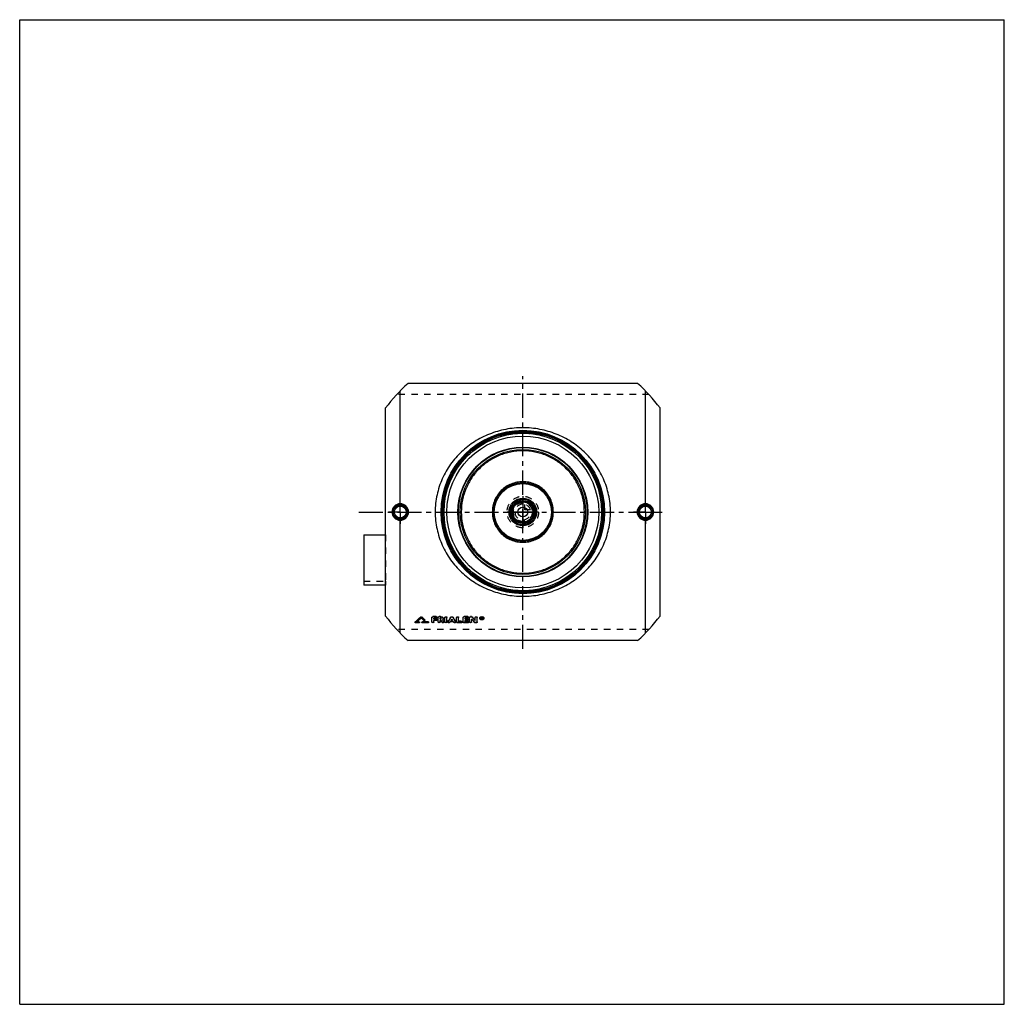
# Model space of a CAD drawing. Header units: millimetres. Extents: x 0 to 1000, y 0 to 1000.
import ezdxf

# ---------------------------------------------------------------- set-up
doc = ezdxf.new("R2010")
doc.units = ezdxf.units.MM
doc.header["$LTSCALE"] = 65.185185
doc.linetypes.add('CENTER', pattern=[0.6, 0.375, -0.075, 0.075, -0.075])
doc.linetypes.add('HIDDEN', pattern=[0.2, 0.1, -0.1])
doc.layers.get('0').update_dxf_attribs({"linetype": 'CONTINUOUS'})
for name, color, linetype in [('ACHSEN_S', 7, 'CONTINUOUS'), ('FASEN', 7, 'CONTINUOUS'), ('KOERPER', 7, 'CONTINUOUS'), ('KONST.EL_MIT_GEO', 7, 'CONTINUOUS'), ('KONSTR_EL', 7, 'CONTINUOUS'), ('KURVEN', 7, 'CONTINUOUS')]:
    doc.layers.add(name, color=color, linetype=linetype)

msp = doc.modelspace()

# ---------------------------------------------------------------- linework, layer by layer
at = {"color": 7, "linetype": 'Continuous'}
for p, q in [((0, 0), (0, 1000)), ((0, 1000), (1000, 1000)), ((1000, 0), (1000, 1000)), ((0, 0), (1000, 0))]:
    msp.add_line(p, q, dxfattribs=at)
at = {"layer": 'ACHSEN_S', "color": 2, "linetype": 'CENTER'}
for p, q in [((511, 361.1), (511, 637.9)), ((344.5, 500), (655.5, 500))]:
    msp.add_line(p, q, dxfattribs=at)
at = {"layer": 'FASEN', "color": 7, "linetype": 'Continuous'}
for radius in [80, 77.1]:
    msp.add_circle((511, 500), radius, dxfattribs=at)
at = {"layer": 'KOERPER', "color": 2, "linetype": 'CENTER'}
for p, q in [((386.5, 500), (386.5, 512)), ((635.5, 500), (635.5, 512)), ((386.5, 500), (374.5, 500)), ((386.5, 500), (386.5, 488)), ((386.5, 500), (398.5, 500)), ((635.5, 500), (623.5, 500)), ((635.5, 500), (647.5, 500)), ((635.5, 500), (635.5, 488))]:
    msp.add_line(p, q, dxfattribs=at)
at = {"layer": 'KOERPER', "color": 8, "linetype": 'HIDDEN'}
for p, q in [((349.5, 429.8), (371.5, 429.8)), ((371.5, 429.8), (371.5, 425.8))]:
    msp.add_line(p, q, dxfattribs=at)
at = {"layer": 'KOERPER', "color": 7, "linetype": 'Continuous'}
msp.add_line((371.5, 425.8), (349.5, 425.8), dxfattribs=at)
msp.add_circle((511, 500), 11.7, dxfattribs=at)
at = {"layer": 'KONST.EL_MIT_GEO', "color": 7, "linetype": 'Continuous'}
for p, q in [((386.5, 508.4), (386.5, 623)), ((635.5, 508.4), (635.5, 623)), ((386.5, 377), (386.5, 491.6)), ((635.5, 377), (635.5, 491.6)), ((349.5, 476.9), (349.5, 425.8)), ((349.5, 476.9), (371.5, 476.9)), ((407.3, 393.5), (407.3, 393.3)), ((408.2, 393.5), (408.2, 393.3)), ((411.4, 390.6), (411.4, 390.3)), ((411.5, 390.1), (411.5, 390.3)), ((418.7, 388.1), (418.7, 393)), ((423, 393.7), (419.7, 393.7)), ((419.7, 393.7), (419.7, 393.5)), ((423, 393.5), (419.7, 393.5)), ((423, 392.1), (420.7, 392.1)), ((420.7, 391.1), (420.7, 392.1)), ((422.7, 391.3), (420.7, 391.3)), ((422.7, 391.1), (420.7, 391.1)), ((422.7, 391.3), (422.7, 391.1)), ((423, 393.7), (423, 393.5)), ((423.7, 390.4), (423.7, 390.6)), ((424, 392.8), (424, 393)), ((425, 388.1), (425, 393)), ((427.5, 393.7), (426, 393.7)), ((426, 393.7), (426, 393.5)), ((427.5, 393.5), (426, 393.5)), ((427.5, 392.1), (427, 392.1)), ((427, 391.1), (427, 392.1)), ((427.5, 391.3), (427, 391.3)), ((427.5, 391.1), (427, 391.1)), ((427.5, 393.7), (427.5, 393.5)), ((427.5, 391.3), (427.5, 391.1)), ((429.6, 390.3), (429.6, 390.4)), ((431.9, 388.1), (431.9, 393)), ((433.9, 388.1), (433.9, 393)), ((437.9, 393.3), (437.9, 393.1)), ((438, 389.7), (438.2, 390)), ((439.7, 389.7), (439.5, 390)), ((439.8, 393.3), (439.8, 393.1)), ((443.8, 388.1), (443.8, 393)), ((445.8, 388.8), (445.8, 393)), ((450.4, 388.1), (450.4, 393)), ((455.1, 393.7), (451.4, 393.7)), ((451.4, 393.7), (451.4, 393.5)), ((455.1, 393.5), (451.4, 393.5)), ((455.1, 392.1), (452.4, 392.1)), ((452.4, 391.1), (452.4, 392.1)), ((454.7, 391.3), (452.4, 391.3)), ((454.7, 391.1), (452.4, 391.1)), ((454.7, 391.3), (454.7, 391.1)), ((455.1, 393.7), (455.1, 393.5)), ((455.7, 390.4), (455.7, 390.6)), ((456.1, 392.8), (456.1, 393)), ((457, 388.1), (457, 393)), ((458.7, 393.7), (458, 393.7)), ((458, 393.7), (458, 393.5)), ((458.7, 393.5), (458, 393.5)), ((458.7, 393.7), (458.7, 393.5)), ((459, 388.1), (459, 391.1)), ((459.5, 393.4), (459.5, 393.1)), ((462.6, 389.7), (462.6, 393)), ((464.6, 388.1), (464.6, 393)), ((469.3, 393), (468.9, 393)), ((468.9, 391.2), (468.9, 393)), ((469.3, 392.8), (468.9, 392.8)), ((469.2, 391.2), (468.9, 391.2)), ((469.3, 392.5), (469.2, 392.5)), ((469.2, 392.1), (469.2, 392.5)), ((469.3, 392.3), (469.2, 392.3)), ((469.3, 392.1), (469.2, 392.1)), ((469.3, 391.8), (469.2, 391.8)), ((469.2, 391.2), (469.2, 391.8)), ((469.3, 393), (469.3, 392.8)), ((469.3, 392.3), (469.3, 392.1)), ((469.5, 392.2), (469.5, 392.4)), ((469.8, 391.2), (469.5, 391.2)), ((469.8, 392.6), (469.8, 392.4)), ((469.8, 392.2), (469.8, 392.4)), ((469.8, 391.4), (469.8, 391.2)), ((401.5, 388), (401.5, 387.8)), ((401.6, 388.3), (401.6, 388)), ((405.5, 387.4), (402.1, 387.4)), ((403.2, 388.2), (403.3, 388.3)), ((405.5, 388.2), (403.2, 388.2)), ((405.5, 388.4), (403.5, 388.4)), ((405.5, 388.4), (405.5, 388.2)), ((406.1, 387.8), (406.1, 388)), ((408.4, 388), (408.4, 387.8)), ((414.8, 388.4), (409, 388.4)), ((409, 388.4), (409, 388.2)), ((414.8, 388.2), (409, 388.2)), ((414.8, 387.4), (409, 387.4)), ((414.8, 388.4), (414.8, 388.2)), ((415.4, 387.8), (415.4, 388)), ((422.7, 389.7), (420.7, 389.7)), ((420.7, 388.1), (420.7, 389.7)), ((427.7, 389.7), (427, 389.7)), ((427, 388.1), (427, 389.7)), ((430.8, 388.6), (430.8, 388.4)), ((430.9, 388.1), (430.9, 388.3)), ((434.9, 388.6), (434.9, 388.4)), ((434.9, 388.3), (434.9, 388.1)), ((440.6, 388.4), (437.1, 388.4)), ((439.7, 389.7), (438, 389.7)), ((439.6, 390), (438.2, 390)), ((442.8, 388.6), (442.8, 388.4)), ((442.8, 388.1), (442.8, 388.3)), ((448.5, 387.4), (444.8, 387.4)), ((448.5, 389), (445.8, 389)), ((448.5, 388.8), (445.8, 388.8)), ((448.5, 389), (448.5, 388.8)), ((449.4, 388.1), (449.4, 388.3)), ((455.1, 387.4), (451.4, 387.4)), ((454.7, 389.7), (452.4, 389.7)), ((452.4, 388.8), (452.4, 389.7)), ((455.1, 389), (452.4, 389)), ((455.1, 388.8), (452.4, 388.8)), ((455.1, 389), (455.1, 388.8)), ((456.1, 388.1), (456.1, 388.3)), ((463.6, 387.4), (463, 387.4))]:
    msp.add_line(p, q, dxfattribs=at)
at = {"layer": 'KONST.EL_MIT_GEO', "color": 8, "linetype": 'HIDDEN'}
for p, q in [((371.5, 476.9), (371.5, 429.8)), ((407.8, 392.6), (407.8, 392.4)), ((410.5, 390.1), (410.5, 389.9)), ((423, 392.3), (420.7, 392.3)), ((420.7, 392.3), (420.7, 392.1)), ((423, 392.3), (423, 392.1)), ((427.5, 392.3), (427, 392.3)), ((427, 392.3), (427, 392.1)), ((427.5, 392.3), (427.5, 392.1)), ((428.2, 391.6), (428.2, 391.8)), ((429.5, 390.5), (429.5, 390.3)), ((429.6, 390.4), (429.5, 390.5)), ((430.2, 391.6), (430.2, 391.8)), ((438.9, 391.3), (438.9, 391.1)), ((455.1, 392.3), (452.4, 392.3)), ((452.4, 392.3), (452.4, 392.1)), ((455.1, 392.3), (455.1, 392.1)), ((459, 391.3), (459, 391.1)), ((467.2, 392.2), (467.2, 392)), ((467.7, 392.2), (467.7, 392)), ((469.2, 391.4), (468.9, 391.4)), ((469.3, 392.8), (469.2, 392.8)), ((469.2, 392.8), (469.2, 392.5)), ((469.3, 392), (469.2, 392)), ((469.2, 392), (469.2, 391.8)), ((469.3, 392.8), (469.3, 392.5)), ((469.3, 392), (469.3, 391.8)), ((469.5, 392.6), (469.5, 392.4)), ((469.8, 391.4), (469.5, 391.4)), ((469.5, 391.4), (469.5, 391.2)), ((469.6, 392.1), (469.6, 391.9)), ((469.6, 392), (469.6, 392.1)), ((469.7, 391.9), (469.6, 392)), ((469.8, 392.4), (469.8, 392.4)), ((471, 392.2), (471, 392)), ((471.5, 392.2), (471.5, 392)), ((405.5, 387.7), (402.1, 387.7)), ((402.1, 387.7), (402.1, 387.4)), ((403.5, 388.4), (403.2, 388.4)), ((403.2, 388.4), (403.2, 388.2)), ((405.5, 387.7), (405.5, 387.4)), ((414.8, 387.7), (409, 387.7)), ((409, 387.7), (409, 387.4)), ((414.8, 387.7), (414.8, 387.4)), ((422.7, 390), (420.7, 390)), ((420.7, 390), (420.7, 389.7)), ((422.7, 390), (422.7, 389.7)), ((427.7, 390), (427, 390)), ((427, 390), (427, 389.7)), ((427.7, 390), (427.7, 389.7)), ((429, 388), (429, 387.8)), ((436.8, 388), (436.8, 387.8)), ((440.6, 388.6), (437.1, 388.6)), ((437.1, 388.6), (437.1, 388.4)), ((438.2, 390), (438, 390)), ((438, 390), (438, 389.7)), ((439.7, 390), (439.6, 390)), ((439.7, 390), (439.7, 389.7)), ((440.6, 388.6), (440.6, 388.4)), ((440.9, 388), (440.9, 387.8)), ((448.5, 387.7), (444.8, 387.7)), ((444.8, 387.7), (444.8, 387.4)), ((448.5, 387.7), (448.5, 387.4)), ((455.1, 387.7), (451.4, 387.7)), ((451.4, 387.7), (451.4, 387.4)), ((454.7, 390), (452.4, 390)), ((452.4, 390), (452.4, 389.7)), ((454.7, 390), (454.7, 389.7)), ((455.1, 387.7), (455.1, 387.4)), ((462.1, 388), (462.1, 387.7)), ((463.6, 387.7), (463, 387.7)), ((463, 387.7), (463, 387.4)), ((463.6, 387.7), (463.6, 387.4))]:
    msp.add_line(p, q, dxfattribs=at)
at = {"layer": 'KONST.EL_MIT_GEO', "color": 7, "linetype": 'Continuous'}
for centre, radius in [((511, 500), 83), ((511, 500), 82), ((511, 500), 81.2), ((511, 500), 65.9), ((511, 500), 65.4), ((511, 500), 63.5), ((511, 500), 30), ((511, 500), 29), ((511, 500), 14), ((511, 500), 13), ((511, 500), 11.3), ((511, 500), 10.3), ((386.5, 500), 7.05), ((386.5, 500), 6.05), ((511, 500), 5), ((635.5, 500), 7.05), ((635.5, 500), 6.05)]:
    msp.add_circle(centre, radius, dxfattribs=at)
at = {"layer": 'KONST.EL_MIT_GEO', "color": 8, "linetype": 'HIDDEN'}
msp.add_circle((511, 500), 80, dxfattribs=at)
at = {"layer": 'KONST.EL_MIT_GEO', "color": 7, "linetype": 'Continuous'}
for centre, radius, start, end in [((386.5, 500), 7.43, 90.0492, 180.0513), ((386.5, 500), 7.43, 359.9488, 90.2465), ((635.5, 500), 7.43, 89.7535, 180.0512), ((635.5, 500), 7.43, 359.9487, 89.9508), ((386.5, 500), 7.43, 179.9487, 269.9508), ((386.5, 500), 7.43, 269.7535, 0.0512), ((635.5, 500), 7.43, 179.949, 270.2463), ((635.5, 500), 7.43, 270.0492, 0.0513), ((216.7, 593.6), 276.3, 312.0098, 313.6082), ((216.4, 593.3), 276.5, 312.0668, 313.6654), ((218.3, 592.7), 275.7, 312.1466, 313.3982), ((599.6, 595.3), 279.3, 226.6074, 227.3664), ((602.4, 597.4), 281.5, 226.4018, 227.2793), ((602.7, 597.1), 281.7, 226.3446, 227.2222), ((428.2, 392.1), 2.22, 305.2901, 312.1469), ((626.2, 524.2), 238, 214.2323, 214.7963), ((625.3, 524), 237, 214.3479, 214.8502), ((230.7, 522.8), 244.3, 326.6941, 327.998), ((230.2, 522.6), 244.9, 326.7466, 328.0495), ((231.1, 523.4), 246.3, 327.2197, 327.5024), ((646.6, 523.4), 246.3, 212.4976, 212.7803), ((647, 522.8), 244.3, 212.002, 213.3059), ((647.6, 522.6), 244.9, 211.9505, 213.2534), ((644.3, 558.6), 249.8, 222.114, 223.1607), ((652.5, 564.5), 257.9, 221.5732, 222.5975), ((652.9, 564.3), 258.3, 221.5163, 222.5405), ((469.3, 390.9), 2.24, 97.0888, 103.0563), ((469.3, 393.4), 2.33, 260.3143, 263.1167), ((469.4, 393.4), 2.38, 263.1131, 265.8601), ((469.4, 393.4), 2.38, 265.8562, 276.8867), ((469.3, 392.6), 0.357, 269.9843, 274.1111), ((469.3, 392.4), 0.362, 270.1285, 274.3328), ((800.6, 497.3), 347.7, 197.6607, 197.7766), ((801.2, 497.4), 348, 197.648, 197.7765), ((469.4, 393.3), 2.28, 276.8642, 282.5525), ((469.6, 392.4), 0.283, 0.0176, 7.3165), ((469.6, 392.2), 0.288, 346.9363, 359.8998), ((621.6, 522.5), 235.1, 214.3928, 214.9646), ((242.1, 516.3), 233.2, 326.5842, 326.7537), ((635.6, 516.3), 233.2, 213.2463, 213.4158)]:
    msp.add_arc(centre, radius, start, end, dxfattribs=at)
at = {"layer": 'KONST.EL_MIT_GEO', "color": 8, "linetype": 'HIDDEN'}
for centre, radius, start, end in [((218.8, 592.8), 275.3, 312.0579, 313.3415), ((599.3, 595.6), 279.1, 226.6645, 227.4235), ((427.9, 391.8), 0.349, 341.6843, 352.8237), ((427.9, 391.8), 0.341, 352.8929, 359.9997), ((232.4, 523.1), 245, 327.0863, 327.4508), ((645.3, 523.1), 245, 212.5492, 212.9137), ((643.9, 558.8), 249.5, 222.1709, 223.2178), ((468.5, 392.2), 0.808, 179.9761, 187.5921), ((799.4, 497.3), 346.5, 197.6938, 197.8099), ((469.4, 392.4), 0.122, 342.8701, 0.0415), ((470.2, 392.2), 0.808, 352.399, 0.0243), ((621.1, 522.6), 234.6, 214.4462, 215.0184), ((242.6, 516.4), 232.7, 326.5315, 326.7012), ((635.1, 516.4), 232.7, 213.2988, 213.4685)]:
    msp.add_arc(centre, radius, start, end, dxfattribs=at)
at = {"layer": 'KONST.EL_MIT_GEO', "color": 7, "linetype": 'Continuous'}
for points, knots in [([(600, 500), (600, 502.9), (599.7, 508.8), (598.3, 517.4), (596, 525.8), (591.9, 536.4), (584.8, 548.8), (575.5, 559.4), (567, 566.7), (560.1, 571.5), (552.7, 575.7), (542.3, 580.4), (528.4, 584.5), (511, 586.1), (493.6, 584.5), (479.7, 580.4), (469.3, 575.7), (461.9, 571.5), (455, 566.7), (446.5, 559.4), (437.2, 548.8), (430.1, 536.4), (426, 525.8), (423.7, 517.4), (422.3, 508.8), (422, 502.9), (422, 500)], [0, 0, 0, 0, 0.03197, 0.06384, 0.09551, 0.12694, 0.18896, 0.25025, 0.28084, 0.31151, 0.34233, 0.37338, 0.43626, 0.5, 0.56374, 0.62662, 0.65767, 0.68849, 0.71916, 0.74975, 0.81104, 0.87306, 0.90449, 0.93616, 0.96803, 1, 1, 1, 1]), ([(573.5, 500), (573.5, 504.1), (572.9, 510.3), (570.8, 518.3), (568, 525.9), (563.2, 534.9), (556.7, 542.7), (550.7, 548.1), (544.2, 552.9), (535.1, 557.7), (523.3, 561.3), (511, 562.5), (498.7, 561.3), (486.9, 557.7), (477.8, 552.9), (471.3, 548.1), (465.3, 542.7), (458.8, 534.9), (454, 525.9), (451.2, 518.3), (449.1, 510.3), (448.5, 504.1), (448.5, 500)], [0, 0, 0, 0, 0.06318, 0.09468, 0.12605, 0.18828, 0.25011, 0.28101, 0.31196, 0.37411, 0.43683, 0.5, 0.56317, 0.62589, 0.68804, 0.71899, 0.74989, 0.81172, 0.87395, 0.90532, 0.93682, 1, 1, 1, 1]), ([(542, 500), (542, 502), (541.6, 506.1), (539.8, 511.9), (536.9, 517.3), (533, 521.9), (528.3, 525.8), (522.9, 528.6), (517.1, 530.4), (511, 531), (504.9, 530.4), (499.1, 528.6), (493.7, 525.8), (489, 521.9), (485.1, 517.3), (482.2, 511.9), (480.4, 506.1), (480, 502), (480, 500)], [0, 0, 0, 0, 0.06266, 0.12522, 0.18766, 0.25, 0.31234, 0.37477, 0.43734, 0.5, 0.56266, 0.62523, 0.68766, 0.75, 0.81234, 0.87478, 0.93734, 1, 1, 1, 1]), ([(386.5, 508.4), (385.4, 508.4), (383.2, 507.9), (380.4, 506.1), (378.6, 503.3), (378.1, 501.1), (378.1, 500)], [0, 0, 0, 0, 0.24959, 0.49958, 0.74977, 1, 1, 1, 1]), ([(378.1, 500), (378.1, 498.9), (378.6, 496.7), (380.4, 493.9), (383.2, 492.1), (385.4, 491.6), (386.5, 491.6)], [0, 0, 0, 0, 0.25023, 0.50042, 0.75041, 1, 1, 1, 1]), ([(386.5, 508.4), (386.5, 508.3), (386.5, 508.1), (386.5, 507.9), (386.5, 507.7), (386.5, 507.6), (386.5, 507.5), (386.5, 507.5), (386.5, 507.4), (386.5, 507.4)], [0, 0, 0, 0, 0.37405, 0.54242, 0.69079, 0.81422, 0.90865, 0.9711, 1, 1, 1, 1]), ([(394.9, 500), (394.9, 501.1), (394.5, 503.3), (392.6, 506.1), (389.8, 507.9), (387.6, 508.4), (386.5, 508.4)], [0, 0, 0, 0, 0.25001, 0.49997, 0.74995, 1, 1, 1, 1]), ([(386.5, 491.6), (387.6, 491.6), (389.8, 492.1), (392.6, 493.9), (394.5, 496.7), (394.9, 498.9), (394.9, 500)], [0, 0, 0, 0, 0.25005, 0.50003, 0.74999, 1, 1, 1, 1]), ([(422, 500), (422, 497.1), (422.3, 491.2), (423.7, 482.6), (426, 474.2), (430.1, 463.6), (437.2, 451.2), (446.5, 440.6), (455, 433.3), (461.9, 428.5), (469.3, 424.3), (479.7, 419.6), (493.6, 415.5), (511, 413.9), (528.4, 415.5), (542.3, 419.6), (552.7, 424.3), (560.1, 428.5), (567, 433.3), (575.5, 440.6), (584.8, 451.2), (591.9, 463.6), (596, 474.2), (598.3, 482.6), (599.7, 491.2), (600, 497.1), (600, 500)], [0, 0, 0, 0, 0.03197, 0.06384, 0.09551, 0.12694, 0.18896, 0.25025, 0.28084, 0.31151, 0.34233, 0.37338, 0.43626, 0.5, 0.56374, 0.62662, 0.65767, 0.68849, 0.71916, 0.74975, 0.81104, 0.87306, 0.90449, 0.93616, 0.96803, 1, 1, 1, 1]), ([(448.5, 500), (448.5, 495.9), (449.1, 489.7), (451.2, 481.7), (454, 474.1), (458.8, 465.1), (465.3, 457.3), (471.3, 451.9), (477.8, 447.1), (486.9, 442.3), (498.7, 438.7), (511, 437.5), (523.3, 438.7), (535.1, 442.3), (544.2, 447.1), (550.7, 451.9), (556.7, 457.3), (563.2, 465.1), (568, 474.1), (570.8, 481.7), (572.9, 489.7), (573.5, 495.9), (573.5, 500)], [0, 0, 0, 0, 0.06318, 0.09468, 0.12605, 0.18828, 0.25011, 0.28101, 0.31196, 0.37411, 0.43683, 0.5, 0.56317, 0.62589, 0.68804, 0.71899, 0.74989, 0.81172, 0.87395, 0.90532, 0.93682, 1, 1, 1, 1]), ([(480, 500), (480, 498), (480.4, 493.9), (482.2, 488.1), (485.1, 482.7), (489, 478.1), (493.7, 474.2), (499.1, 471.4), (504.9, 469.6), (511, 469), (517.1, 469.6), (522.9, 471.4), (528.3, 474.2), (533, 478.1), (536.9, 482.7), (539.8, 488.1), (541.6, 493.9), (542, 498), (542, 500)], [0, 0, 0, 0, 0.06266, 0.12522, 0.18766, 0.25, 0.31234, 0.37477, 0.43734, 0.5, 0.56266, 0.62523, 0.68766, 0.75, 0.81234, 0.87478, 0.93734, 1, 1, 1, 1]), ([(635.5, 508.4), (634.4, 508.4), (632.2, 507.9), (629.4, 506.1), (627.5, 503.3), (627.1, 501.1), (627.1, 500)], [0, 0, 0, 0, 0.25005, 0.50003, 0.74999, 1, 1, 1, 1]), ([(627.1, 500), (627.1, 498.9), (627.5, 496.7), (629.4, 493.9), (632.2, 492.1), (634.4, 491.6), (635.5, 491.6)], [0, 0, 0, 0, 0.25001, 0.49997, 0.74995, 1, 1, 1, 1]), ([(635.5, 508.4), (635.5, 508.3), (635.5, 508.1), (635.5, 507.9), (635.5, 507.7), (635.5, 507.6), (635.5, 507.5), (635.5, 507.5), (635.5, 507.4), (635.5, 507.4)], [0, 0, 0, 0, 0.37405, 0.54241, 0.69079, 0.81421, 0.90864, 0.9711, 1, 1, 1, 1]), ([(643.9, 500), (643.9, 501.1), (643.4, 503.3), (641.6, 506.1), (638.8, 507.9), (636.6, 508.4), (635.5, 508.4)], [0, 0, 0, 0, 0.25023, 0.50042, 0.75041, 1, 1, 1, 1]), ([(635.5, 491.6), (636.6, 491.6), (638.8, 492.1), (641.6, 493.9), (643.4, 496.7), (643.9, 498.9), (643.9, 500)], [0, 0, 0, 0, 0.24959, 0.49958, 0.74977, 1, 1, 1, 1]), ([(386.5, 491.6), (386.5, 491.7), (386.5, 491.9), (386.5, 492.1), (386.5, 492.3), (386.5, 492.4), (386.5, 492.5), (386.5, 492.5), (386.5, 492.6), (386.5, 492.6)], [0, 0, 0, 0, 0.37405, 0.54242, 0.6908, 0.81422, 0.90865, 0.9711, 1, 1, 1, 1]), ([(635.5, 491.6), (635.5, 491.7), (635.5, 491.9), (635.5, 492.1), (635.5, 492.3), (635.5, 492.4), (635.5, 492.5), (635.5, 492.5), (635.5, 492.6), (635.5, 492.6)], [0, 0, 0, 0, 0.37405, 0.54242, 0.6908, 0.81422, 0.90865, 0.97111, 1, 1, 1, 1]), ([(407.3, 393.5), (407.4, 393.6), (407.8, 393.7), (408.1, 393.6), (408.2, 393.5)], [0, 0, 0, 0, 0.49956, 1, 1, 1, 1]), ([(407.3, 393.3), (407.4, 393.4), (407.8, 393.5), (408.1, 393.4), (408.2, 393.3)], [0, 0, 0, 0, 0.50001, 1, 1, 1, 1]), ([(411.5, 390.1), (411.5, 390.1), (411.5, 390), (411.4, 389.9), (411.3, 389.8), (411.1, 389.7), (410.8, 389.7), (410.5, 389.8), (410.5, 389.9)], [0, 0, 0, 0, 0.09867, 0.20672, 0.32861, 0.46304, 0.745, 1, 1, 1, 1]), ([(411.4, 390.6), (411.4, 390.5), (411.5, 390.5), (411.5, 390.4), (411.5, 390.3)], [0, 0, 0, 0, 0.27984, 1, 1, 1, 1]), ([(411.4, 390.3), (411.4, 390.3), (411.5, 390.3), (411.5, 390.2), (411.5, 390.1)], [0, 0, 0, 0, 0.27238, 1, 1, 1, 1]), ([(418.7, 393), (418.7, 393.1), (418.8, 393.3), (419, 393.5), (419.4, 393.6), (419.6, 393.7), (419.7, 393.7)], [0, 0, 0, 0, 0.20907, 0.44437, 0.711, 1, 1, 1, 1]), ([(418.7, 392.8), (418.7, 392.9), (418.8, 393.1), (419, 393.3), (419.4, 393.4), (419.6, 393.5), (419.7, 393.5)], [0, 0, 0, 0, 0.20853, 0.44353, 0.71127, 1, 1, 1, 1]), ([(422.7, 391.3), (422.8, 391.3), (423.1, 391.3), (423.4, 391.1), (423.6, 390.9), (423.7, 390.7), (423.7, 390.6)], [0, 0, 0, 0, 0.29474, 0.55953, 0.79609, 1, 1, 1, 1]), ([(422.7, 391.1), (422.8, 391.1), (423.1, 391.1), (423.4, 390.9), (423.6, 390.7), (423.7, 390.5), (423.7, 390.4)], [0, 0, 0, 0, 0.29106, 0.55999, 0.79418, 1, 1, 1, 1]), ([(423.7, 390.4), (423.7, 390.3), (423.6, 390.1), (423.4, 389.9), (423.1, 389.8), (422.8, 389.7), (422.7, 389.7)], [0, 0, 0, 0, 0.20571, 0.43942, 0.70838, 1, 1, 1, 1]), ([(423, 393.7), (423.2, 393.7), (423.4, 393.6), (423.7, 393.5), (424, 393.3), (424, 393.1), (424, 393)], [0, 0, 0, 0, 0.29222, 0.55583, 0.79329, 1, 1, 1, 1]), ([(423, 393.5), (423.2, 393.5), (423.4, 393.4), (423.7, 393.3), (424, 393.1), (424, 392.9), (424, 392.8)], [0, 0, 0, 0, 0.28872, 0.55644, 0.79145, 1, 1, 1, 1]), ([(424, 392.8), (424, 392.7), (424, 392.5), (423.7, 392.3), (423.4, 392.1), (423.2, 392.1), (423, 392.1)], [0, 0, 0, 0, 0.20845, 0.44299, 0.71074, 1, 1, 1, 1]), ([(425, 393), (425, 393.1), (425.1, 393.3), (425.3, 393.5), (425.6, 393.6), (425.9, 393.7), (426, 393.7)], [0, 0, 0, 0, 0.20907, 0.44437, 0.711, 1, 1, 1, 1]), ([(425, 392.8), (425, 392.9), (425.1, 393.1), (425.3, 393.3), (425.6, 393.4), (425.9, 393.5), (426, 393.5)], [0, 0, 0, 0, 0.20853, 0.44353, 0.71127, 1, 1, 1, 1]), ([(427.5, 393.7), (427.9, 393.7), (428.6, 393.6), (429.4, 393.2), (430, 392.7), (430.2, 392.2), (430.2, 391.9), (430.2, 391.8)], [0, 0, 0, 0, 0.28908, 0.55576, 0.79063, 0.89689, 1, 1, 1, 1]), ([(427.5, 393.5), (427.9, 393.5), (428.6, 393.4), (429.4, 393), (430, 392.5), (430.2, 392), (430.2, 391.7), (430.2, 391.6)], [0, 0, 0, 0, 0.28891, 0.55676, 0.79126, 0.89777, 1, 1, 1, 1]), ([(428.1, 391.9), (428.1, 391.9), (427.9, 392), (427.7, 392.1), (427.5, 392.1)], [0, 0, 0, 0, 0.23178, 1, 1, 1, 1]), ([(427.5, 391.3), (427.7, 391.3), (428, 391.4), (428.2, 391.6), (428.2, 391.7)], [0, 0, 0, 0, 0.55129, 1, 1, 1, 1]), ([(427.5, 391.1), (427.6, 391.1), (427.8, 391.1), (428, 391.2), (428.2, 391.4), (428.2, 391.5), (428.2, 391.6)], [0, 0, 0, 0, 0.29035, 0.55871, 0.79291, 1, 1, 1, 1]), ([(428.2, 391.6), (428.2, 391.6), (428.2, 391.8), (428.1, 391.9), (428.1, 391.9)], [0, 0, 0, 0, 0.47421, 1, 1, 1, 1]), ([(430.2, 391.6), (430.2, 391.4), (430.1, 391), (429.9, 390.6), (429.7, 390.5)], [0, 0, 0, 0, 0.47767, 1, 1, 1, 1]), ([(431.9, 393), (431.9, 393.1), (432, 393.3), (432.2, 393.5), (432.5, 393.6), (432.9, 393.7), (433.3, 393.6), (433.6, 393.5), (433.8, 393.3), (433.9, 393.1), (433.9, 393)], [0, 0, 0, 0, 0.10576, 0.22158, 0.35682, 0.49974, 0.64411, 0.77825, 0.8946, 1, 1, 1, 1]), ([(431.9, 392.8), (431.9, 392.9), (432, 393.1), (432.2, 393.3), (432.5, 393.4), (432.9, 393.5), (433.3, 393.4), (433.6, 393.3), (433.8, 393.1), (433.9, 392.9), (433.9, 392.8)], [0, 0, 0, 0, 0.10427, 0.22175, 0.35563, 0.49999, 0.64436, 0.77825, 0.89573, 1, 1, 1, 1]), ([(437.9, 393.3), (438, 393.4), (438.3, 393.6), (438.9, 393.7), (439.4, 393.6), (439.7, 393.4), (439.8, 393.3)], [0, 0, 0, 0, 0.2324, 0.50074, 0.76754, 1, 1, 1, 1]), ([(437.9, 393.1), (438, 393.2), (438.3, 393.4), (438.9, 393.5), (439.4, 393.4), (439.7, 393.2), (439.8, 393.1)], [0, 0, 0, 0, 0.23087, 0.49999, 0.76912, 1, 1, 1, 1]), ([(443.8, 393), (443.8, 393.1), (443.9, 393.3), (444.1, 393.5), (444.5, 393.6), (444.8, 393.7), (445.2, 393.6), (445.5, 393.5), (445.8, 393.3), (445.8, 393.1), (445.8, 393)], [0, 0, 0, 0, 0.10576, 0.22158, 0.35682, 0.49974, 0.64411, 0.77825, 0.8946, 1, 1, 1, 1]), ([(443.8, 392.8), (443.8, 392.9), (443.9, 393.1), (444.1, 393.3), (444.4, 393.4), (444.8, 393.5), (445.2, 393.4), (445.5, 393.3), (445.8, 393.1), (445.8, 392.9), (445.8, 392.8)], [0, 0, 0, 0, 0.10427, 0.22175, 0.35563, 0.49999, 0.64436, 0.77825, 0.89573, 1, 1, 1, 1]), ([(450.4, 393), (450.4, 393.1), (450.5, 393.3), (450.7, 393.5), (451.1, 393.6), (451.3, 393.7), (451.4, 393.7)], [0, 0, 0, 0, 0.20907, 0.44437, 0.711, 1, 1, 1, 1]), ([(450.4, 392.8), (450.4, 392.9), (450.5, 393.1), (450.7, 393.3), (451.1, 393.4), (451.3, 393.5), (451.4, 393.5)], [0, 0, 0, 0, 0.20853, 0.44353, 0.71127, 1, 1, 1, 1]), ([(454.7, 391.3), (454.9, 391.3), (455.1, 391.3), (455.4, 391.1), (455.7, 390.9), (455.7, 390.7), (455.7, 390.6)], [0, 0, 0, 0, 0.29474, 0.55953, 0.79609, 1, 1, 1, 1]), ([(454.7, 391.1), (454.9, 391.1), (455.1, 391.1), (455.4, 390.9), (455.7, 390.7), (455.7, 390.5), (455.7, 390.4)], [0, 0, 0, 0, 0.29106, 0.55999, 0.79418, 1, 1, 1, 1]), ([(455.7, 390.4), (455.7, 390.3), (455.7, 390.1), (455.4, 389.9), (455.1, 389.8), (454.9, 389.7), (454.7, 389.7)], [0, 0, 0, 0, 0.20571, 0.43942, 0.70838, 1, 1, 1, 1]), ([(455.1, 393.7), (455.2, 393.7), (455.4, 393.6), (455.8, 393.5), (456, 393.3), (456.1, 393.1), (456.1, 393)], [0, 0, 0, 0, 0.29222, 0.55583, 0.79329, 1, 1, 1, 1]), ([(455.1, 393.5), (455.2, 393.5), (455.4, 393.4), (455.8, 393.3), (456, 393.1), (456.1, 392.9), (456.1, 392.8)], [0, 0, 0, 0, 0.28872, 0.55644, 0.79145, 1, 1, 1, 1]), ([(456.1, 392.8), (456.1, 392.7), (456, 392.5), (455.8, 392.3), (455.4, 392.1), (455.2, 392.1), (455.1, 392.1)], [0, 0, 0, 0, 0.20845, 0.44299, 0.71074, 1, 1, 1, 1]), ([(457, 393), (457, 393.1), (457.1, 393.3), (457.3, 393.5), (457.7, 393.6), (457.9, 393.7), (458, 393.7)], [0, 0, 0, 0, 0.20907, 0.44437, 0.711, 1, 1, 1, 1]), ([(457, 392.8), (457, 392.9), (457.1, 393.1), (457.3, 393.3), (457.7, 393.4), (457.9, 393.5), (458, 393.5)], [0, 0, 0, 0, 0.20853, 0.44353, 0.71127, 1, 1, 1, 1]), ([(458.7, 393.7), (458.8, 393.7), (459.1, 393.7), (459.4, 393.5), (459.5, 393.4)], [0, 0, 0, 0, 0.2741, 1, 1, 1, 1]), ([(458.7, 393.5), (458.8, 393.5), (459.1, 393.4), (459.4, 393.3), (459.5, 393.1)], [0, 0, 0, 0, 0.27217, 1, 1, 1, 1]), ([(462.6, 393), (462.6, 393.1), (462.7, 393.3), (462.9, 393.5), (463.2, 393.6), (463.6, 393.7), (464, 393.6), (464.3, 393.5), (464.5, 393.3), (464.6, 393.1), (464.6, 393)], [0, 0, 0, 0, 0.10576, 0.22158, 0.35682, 0.49974, 0.64411, 0.77825, 0.8946, 1, 1, 1, 1]), ([(462.6, 392.8), (462.6, 392.9), (462.7, 393.1), (462.9, 393.3), (463.2, 393.4), (463.6, 393.5), (464, 393.4), (464.3, 393.3), (464.5, 393.1), (464.6, 392.9), (464.6, 392.8)], [0, 0, 0, 0, 0.10427, 0.22175, 0.35563, 0.49999, 0.64436, 0.77825, 0.89573, 1, 1, 1, 1]), ([(467.2, 392.2), (467.2, 392.4), (467.3, 392.8), (467.8, 393.3), (468.5, 393.6), (469.4, 393.7), (470.2, 393.6), (470.9, 393.3), (471.4, 392.8), (471.5, 392.4), (471.5, 392.2)], [0, 0, 0, 0, 0.10385, 0.22148, 0.35558, 0.50001, 0.64444, 0.77854, 0.89618, 1, 1, 1, 1]), ([(467.2, 392), (467.2, 392.2), (467.3, 392.6), (467.8, 393.1), (468.5, 393.4), (469.4, 393.5), (470.2, 393.4), (470.9, 393.1), (471.4, 392.6), (471.5, 392.2), (471.5, 392)], [0, 0, 0, 0, 0.10383, 0.22131, 0.35539, 0.5, 0.64461, 0.77869, 0.89617, 1, 1, 1, 1]), ([(471.5, 392), (471.5, 391.8), (471.4, 391.3), (470.9, 390.9), (470.2, 390.5), (469.4, 390.4), (468.5, 390.5), (467.8, 390.9), (467.3, 391.3), (467.2, 391.8), (467.2, 392)], [0, 0, 0, 0, 0.10373, 0.22074, 0.35484, 0.5, 0.64516, 0.77926, 0.89627, 1, 1, 1, 1]), ([(467.8, 392.4), (467.8, 392.3), (467.7, 392.2), (467.7, 392.1), (467.7, 392)], [0, 0, 0, 0, 0.25763, 1, 1, 1, 1]), ([(467.7, 392.1), (467.7, 392), (467.7, 391.9), (467.8, 391.8), (467.8, 391.8)], [0, 0, 0, 0, 0.24322, 1, 1, 1, 1]), ([(467.7, 392), (467.7, 391.8), (467.8, 391.5), (468.2, 391.1), (468.7, 390.9), (469.4, 390.8), (470, 390.9), (470.5, 391.1), (470.9, 391.5), (471, 391.8), (471, 392)], [0, 0, 0, 0, 0.10374, 0.2208, 0.3549, 0.5, 0.6451, 0.7792, 0.89626, 1, 1, 1, 1]), ([(468.8, 393.1), (468.6, 393), (468.2, 392.8), (467.9, 392.5), (467.8, 392.4)], [0, 0, 0, 0, 0.53756, 1, 1, 1, 1]), ([(467.8, 391.8), (467.9, 391.6), (468.3, 391.3), (468.7, 391.1), (469, 391.1)], [0, 0, 0, 0, 0.45749, 1, 1, 1, 1]), ([(470.9, 392.4), (470.8, 392.6), (470.3, 393), (469.6, 393.1), (469.3, 393.1), (469.1, 393.1)], [0, 0, 0, 0, 0.45537, 0.72349, 1, 1, 1, 1]), ([(469.3, 393), (469.3, 393), (469.5, 393), (469.7, 392.9), (469.8, 392.7), (469.8, 392.6), (469.8, 392.6)], [0, 0, 0, 0, 0.28762, 0.55632, 0.79068, 1, 1, 1, 1]), ([(469.3, 392.8), (469.3, 392.8), (469.4, 392.8), (469.5, 392.7), (469.6, 392.7)], [0, 0, 0, 0, 0.25807, 1, 1, 1, 1]), ([(469.3, 392.1), (469.3, 392.1), (469.5, 392.1), (469.5, 392.2), (469.5, 392.2)], [0, 0, 0, 0, 0.56006, 1, 1, 1, 1]), ([(469.5, 392.4), (469.5, 392.4), (469.5, 392.5), (469.4, 392.5), (469.4, 392.5)], [0, 0, 0, 0, 0.46091, 1, 1, 1, 1]), ([(469.4, 392.3), (469.4, 392.3), (469.5, 392.3), (469.5, 392.4), (469.5, 392.4)], [0, 0, 0, 0, 0.27889, 1, 1, 1, 1]), ([(469.6, 392.7), (469.7, 392.7), (469.8, 392.6), (469.8, 392.5), (469.8, 392.4)], [0, 0, 0, 0, 0.53736, 1, 1, 1, 1]), ([(469.8, 392.2), (469.8, 392.1), (469.8, 392), (469.7, 391.9), (469.6, 391.9)], [0, 0, 0, 0, 0.46497, 1, 1, 1, 1]), ([(469.9, 391.1), (470.1, 391.1), (470.5, 391.3), (470.8, 391.6), (470.9, 391.8)], [0, 0, 0, 0, 0.54197, 1, 1, 1, 1]), ([(471, 392), (471, 392), (471, 392.1), (471, 392.3), (470.9, 392.4)], [0, 0, 0, 0, 0.24562, 1, 1, 1, 1]), ([(470.9, 391.8), (470.9, 391.8), (471, 391.9), (471, 392), (471, 392.1)], [0, 0, 0, 0, 0.25757, 1, 1, 1, 1]), ([(401.5, 388), (401.5, 388.1), (401.5, 388.1), (401.6, 388.2), (401.6, 388.3)], [0, 0, 0, 0, 0.2296, 1, 1, 1, 1]), ([(401.5, 387.8), (401.5, 387.8), (401.5, 387.9), (401.6, 388), (401.6, 388)], [0, 0, 0, 0, 0.23608, 1, 1, 1, 1]), ([(402.1, 387.4), (402, 387.4), (401.9, 387.5), (401.7, 387.5), (401.5, 387.7), (401.5, 387.8), (401.5, 387.8)], [0, 0, 0, 0, 0.29434, 0.56469, 0.7975, 1, 1, 1, 1]), ([(405.5, 388.4), (405.6, 388.4), (405.8, 388.4), (406, 388.3), (406.1, 388.2), (406.1, 388.1), (406.1, 388)], [0, 0, 0, 0, 0.29581, 0.56271, 0.7994, 1, 1, 1, 1]), ([(405.5, 388.2), (405.6, 388.2), (405.8, 388.2), (406, 388.1), (406.1, 388), (406.1, 387.9), (406.1, 387.8)], [0, 0, 0, 0, 0.29397, 0.56433, 0.79745, 1, 1, 1, 1]), ([(406.1, 387.8), (406.1, 387.8), (406.1, 387.7), (406, 387.5), (405.8, 387.5), (405.6, 387.4), (405.5, 387.4)], [0, 0, 0, 0, 0.2025, 0.43534, 0.70574, 1, 1, 1, 1]), ([(408.4, 388), (408.4, 388.1), (408.5, 388.2), (408.6, 388.3), (408.8, 388.4), (408.9, 388.4), (409, 388.4)], [0, 0, 0, 0, 0.20196, 0.43692, 0.70209, 1, 1, 1, 1]), ([(408.4, 387.8), (408.4, 387.9), (408.5, 388), (408.6, 388.1), (408.8, 388.2), (408.9, 388.2), (409, 388.2)], [0, 0, 0, 0, 0.20256, 0.43567, 0.70606, 1, 1, 1, 1]), ([(409, 387.4), (408.9, 387.4), (408.8, 387.5), (408.6, 387.5), (408.5, 387.7), (408.4, 387.8), (408.4, 387.8)], [0, 0, 0, 0, 0.29428, 0.56466, 0.79752, 1, 1, 1, 1]), ([(414.8, 388.4), (414.9, 388.4), (415, 388.4), (415.2, 388.3), (415.3, 388.2), (415.4, 388.1), (415.4, 388)], [0, 0, 0, 0, 0.29581, 0.56271, 0.7994, 1, 1, 1, 1]), ([(414.8, 388.2), (414.9, 388.2), (415, 388.2), (415.2, 388.1), (415.3, 388), (415.4, 387.9), (415.4, 387.8)], [0, 0, 0, 0, 0.29397, 0.56433, 0.79745, 1, 1, 1, 1]), ([(415.4, 387.8), (415.4, 387.8), (415.3, 387.7), (415.2, 387.5), (415, 387.5), (414.9, 387.4), (414.8, 387.4)], [0, 0, 0, 0, 0.2025, 0.43534, 0.70574, 1, 1, 1, 1]), ([(420.7, 388.1), (420.7, 387.7), (419.7, 387.2), (418.7, 387.7), (418.7, 388.1)], [0, 0, 0, 0, 0.49999, 1, 1, 1, 1]), ([(427, 388.1), (427, 387.7), (426, 387.2), (425, 387.7), (425, 388.1)], [0, 0, 0, 0, 0.49999, 1, 1, 1, 1]), ([(430.9, 388.1), (430.9, 388), (430.9, 387.9), (430.7, 387.7), (430.4, 387.5), (430, 387.4), (429.5, 387.4), (429.1, 387.7), (429, 387.8)], [0, 0, 0, 0, 0.09846, 0.2084, 0.33436, 0.47354, 0.75837, 1, 1, 1, 1]), ([(430.8, 388.6), (430.8, 388.6), (430.9, 388.5), (430.9, 388.4), (430.9, 388.3)], [0, 0, 0, 0, 0.26519, 1, 1, 1, 1]), ([(430.8, 388.4), (430.8, 388.4), (430.9, 388.3), (430.9, 388.2), (430.9, 388.1)], [0, 0, 0, 0, 0.26281, 1, 1, 1, 1]), ([(433.9, 388.1), (433.9, 387.7), (432.9, 387.2), (431.9, 387.7), (431.9, 388.1)], [0, 0, 0, 0, 0.49999, 1, 1, 1, 1]), ([(434.9, 388.3), (434.9, 388.3), (434.9, 388.4), (434.9, 388.5), (434.9, 388.6)], [0, 0, 0, 0, 0.24459, 1, 1, 1, 1]), ([(434.9, 388.1), (434.9, 388.1), (434.9, 388.2), (434.9, 388.3), (434.9, 388.4)], [0, 0, 0, 0, 0.24347, 1, 1, 1, 1]), ([(436.8, 387.8), (436.7, 387.7), (436.3, 387.4), (435.8, 387.4), (435.3, 387.5), (435.1, 387.7), (434.9, 387.9), (434.9, 388), (434.9, 388.1)], [0, 0, 0, 0, 0.24013, 0.52504, 0.66466, 0.79112, 0.90139, 1, 1, 1, 1]), ([(442.8, 388.1), (442.8, 388), (442.8, 387.9), (442.6, 387.7), (442.4, 387.5), (441.9, 387.4), (441.4, 387.4), (441, 387.7), (440.9, 387.8)], [0, 0, 0, 0, 0.09861, 0.20888, 0.33533, 0.47499, 0.75988, 1, 1, 1, 1]), ([(442.8, 388.6), (442.8, 388.6), (442.8, 388.5), (442.8, 388.4), (442.8, 388.3)], [0, 0, 0, 0, 0.26403, 1, 1, 1, 1]), ([(442.8, 388.4), (442.8, 388.3), (442.8, 388.3), (442.8, 388.2), (442.8, 388.1)], [0, 0, 0, 0, 0.26168, 1, 1, 1, 1]), ([(444.8, 387.4), (444.7, 387.4), (444.5, 387.5), (444.1, 387.6), (443.9, 387.8), (443.8, 388), (443.8, 388.1)], [0, 0, 0, 0, 0.29409, 0.56432, 0.79717, 1, 1, 1, 1]), ([(448.5, 389), (448.6, 389), (448.8, 388.9), (449.2, 388.8), (449.4, 388.6), (449.4, 388.4), (449.4, 388.3)], [0, 0, 0, 0, 0.2973, 0.56332, 0.79899, 1, 1, 1, 1]), ([(448.5, 388.8), (448.6, 388.8), (448.8, 388.7), (449.2, 388.6), (449.4, 388.4), (449.4, 388.2), (449.4, 388.1)], [0, 0, 0, 0, 0.29352, 0.56371, 0.79705, 1, 1, 1, 1]), ([(449.4, 388.1), (449.4, 388), (449.4, 387.8), (449.2, 387.6), (448.8, 387.5), (448.6, 387.4), (448.5, 387.4)], [0, 0, 0, 0, 0.20283, 0.43567, 0.7059, 1, 1, 1, 1]), ([(451.4, 387.4), (451.3, 387.4), (451.1, 387.5), (450.7, 387.6), (450.5, 387.8), (450.4, 388), (450.4, 388.1)], [0, 0, 0, 0, 0.29409, 0.56432, 0.79717, 1, 1, 1, 1]), ([(455.1, 389), (455.2, 389), (455.4, 388.9), (455.8, 388.8), (456, 388.6), (456.1, 388.4), (456.1, 388.3)], [0, 0, 0, 0, 0.2973, 0.56332, 0.79899, 1, 1, 1, 1]), ([(455.1, 388.8), (455.2, 388.8), (455.4, 388.7), (455.8, 388.6), (456, 388.4), (456.1, 388.2), (456.1, 388.1)], [0, 0, 0, 0, 0.29352, 0.56371, 0.79705, 1, 1, 1, 1]), ([(456.1, 388.1), (456.1, 388), (456, 387.8), (455.8, 387.6), (455.4, 387.5), (455.2, 387.4), (455.1, 387.4)], [0, 0, 0, 0, 0.20283, 0.43567, 0.7059, 1, 1, 1, 1]), ([(459, 388.1), (459, 387.7), (458, 387.2), (457, 387.7), (457, 388.1)], [0, 0, 0, 0, 0.49999, 1, 1, 1, 1]), ([(463, 387.4), (462.9, 387.4), (462.6, 387.5), (462.3, 387.6), (462.1, 387.7)], [0, 0, 0, 0, 0.2744, 1, 1, 1, 1]), ([(464.6, 388.1), (464.6, 388), (464.5, 387.8), (464.3, 387.6), (464, 387.5), (463.7, 387.4), (463.6, 387.4)], [0, 0, 0, 0, 0.20282, 0.4357, 0.70593, 1, 1, 1, 1])]:
    msp.add_open_spline(points, degree=3, knots=knots, dxfattribs=at)
at = {"layer": 'KONST.EL_MIT_GEO', "color": 8, "linetype": 'HIDDEN'}
for points, knots in [([(411.5, 390.3), (411.5, 390.3), (411.5, 390.2), (411.4, 390.1), (411.3, 390), (411.1, 389.9), (410.8, 389.9), (410.5, 390), (410.5, 390.1)], [0, 0, 0, 0, 0.09869, 0.20806, 0.32801, 0.46156, 0.74345, 1, 1, 1, 1]), ([(423.7, 390.6), (423.7, 390.5), (423.6, 390.4), (423.4, 390.1), (423.1, 390), (422.8, 390), (422.7, 390)], [0, 0, 0, 0, 0.20577, 0.43996, 0.70591, 1, 1, 1, 1]), ([(424, 393), (424, 392.9), (424, 392.7), (423.7, 392.5), (423.4, 392.3), (423.2, 392.3), (423, 392.3)], [0, 0, 0, 0, 0.20862, 0.4437, 0.70846, 1, 1, 1, 1]), ([(428.2, 391.8), (428.2, 391.9), (428.2, 392), (428, 392.2), (427.8, 392.3), (427.6, 392.3), (427.5, 392.3)], [0, 0, 0, 0, 0.20544, 0.44303, 0.70739, 1, 1, 1, 1]), ([(430.2, 391.8), (430.2, 391.6), (430.1, 391), (429.7, 390.7), (429.5, 390.5)], [0, 0, 0, 0, 0.4692, 1, 1, 1, 1]), ([(455.7, 390.6), (455.7, 390.5), (455.7, 390.4), (455.4, 390.1), (455.1, 390), (454.9, 390), (454.7, 390)], [0, 0, 0, 0, 0.20577, 0.43996, 0.70591, 1, 1, 1, 1]), ([(456.1, 393), (456.1, 392.9), (456, 392.7), (455.8, 392.5), (455.4, 392.3), (455.2, 392.3), (455.1, 392.3)], [0, 0, 0, 0, 0.20862, 0.4437, 0.70846, 1, 1, 1, 1]), ([(471.5, 392.2), (471.5, 392), (471.4, 391.6), (470.9, 391.1), (470.2, 390.8), (469.4, 390.7), (468.5, 390.8), (467.8, 391.1), (467.3, 391.6), (467.2, 392), (467.2, 392.2)], [0, 0, 0, 0, 0.10372, 0.22081, 0.35492, 0.50001, 0.6451, 0.77921, 0.89631, 1, 1, 1, 1]), ([(471, 392.2), (471, 392.3), (470.9, 392.7), (470.5, 393), (470, 393.3), (469.4, 393.4), (468.7, 393.3), (468.2, 393), (467.8, 392.7), (467.7, 392.3), (467.7, 392.2)], [0, 0, 0, 0, 0.10444, 0.2213, 0.35547, 0.50004, 0.64387, 0.77874, 0.89512, 1, 1, 1, 1]), ([(469.5, 392.6), (469.5, 392.6), (469.4, 392.7), (469.3, 392.8), (469.3, 392.8)], [0, 0, 0, 0, 0.43723, 1, 1, 1, 1]), ([(469.8, 392.4), (469.8, 392.4), (469.8, 392.2), (469.7, 392.2), (469.6, 392.1)], [0, 0, 0, 0, 0.45813, 1, 1, 1, 1]), ([(402.1, 387.7), (402, 387.7), (401.9, 387.7), (401.7, 387.8), (401.5, 387.9), (401.5, 388), (401.5, 388)], [0, 0, 0, 0, 0.29634, 0.56269, 0.79919, 1, 1, 1, 1]), ([(406.1, 388), (406.1, 388), (406.1, 387.9), (406, 387.8), (405.8, 387.7), (405.6, 387.7), (405.5, 387.7)], [0, 0, 0, 0, 0.20189, 0.43659, 0.70177, 1, 1, 1, 1]), ([(409, 387.7), (408.9, 387.7), (408.8, 387.7), (408.6, 387.8), (408.5, 387.9), (408.4, 388), (408.4, 388)], [0, 0, 0, 0, 0.29612, 0.56304, 0.79946, 1, 1, 1, 1]), ([(415.4, 388), (415.4, 388), (415.3, 387.9), (415.2, 387.8), (415, 387.7), (414.9, 387.7), (414.8, 387.7)], [0, 0, 0, 0, 0.20189, 0.43659, 0.70177, 1, 1, 1, 1]), ([(420.7, 388.3), (420.7, 387.9), (419.7, 387.4), (418.7, 387.9), (418.7, 388.3)], [0, 0, 0, 0, 0.49977, 1, 1, 1, 1]), ([(427, 388.3), (427, 387.9), (426, 387.4), (425, 387.9), (425, 388.3)], [0, 0, 0, 0, 0.49977, 1, 1, 1, 1]), ([(430.9, 388.3), (430.9, 388.2), (430.9, 388.1), (430.7, 387.9), (430.4, 387.7), (430, 387.6), (429.5, 387.7), (429.1, 387.9), (429, 388)], [0, 0, 0, 0, 0.09682, 0.20775, 0.33393, 0.47149, 0.75718, 1, 1, 1, 1]), ([(433.9, 388.3), (433.9, 387.9), (432.9, 387.4), (431.9, 387.9), (431.9, 388.3)], [0, 0, 0, 0, 0.49977, 1, 1, 1, 1]), ([(436.8, 388), (436.7, 387.9), (436.3, 387.7), (435.8, 387.6), (435.3, 387.7), (435.1, 387.9), (434.9, 388.1), (434.9, 388.2), (434.9, 388.3)], [0, 0, 0, 0, 0.24071, 0.52733, 0.6647, 0.79241, 0.90241, 1, 1, 1, 1]), ([(442.8, 388.3), (442.8, 388.2), (442.8, 388.1), (442.6, 387.9), (442.4, 387.7), (442, 387.6), (441.4, 387.7), (441, 387.9), (440.9, 388)], [0, 0, 0, 0, 0.09703, 0.20815, 0.33502, 0.47294, 0.75875, 1, 1, 1, 1]), ([(444.8, 387.7), (444.7, 387.7), (444.5, 387.7), (444.1, 387.8), (443.9, 388), (443.8, 388.2), (443.8, 388.3)], [0, 0, 0, 0, 0.2945, 0.5648, 0.79675, 1, 1, 1, 1]), ([(449.4, 388.3), (449.4, 388.2), (449.4, 388), (449.2, 387.8), (448.8, 387.7), (448.6, 387.7), (448.5, 387.7)], [0, 0, 0, 0, 0.20284, 0.43613, 0.70334, 1, 1, 1, 1]), ([(451.4, 387.7), (451.3, 387.7), (451.1, 387.7), (450.7, 387.8), (450.5, 388), (450.4, 388.2), (450.4, 388.3)], [0, 0, 0, 0, 0.2945, 0.5648, 0.79675, 1, 1, 1, 1]), ([(456.1, 388.3), (456.1, 388.2), (456, 388), (455.8, 387.8), (455.4, 387.7), (455.2, 387.7), (455.1, 387.7)], [0, 0, 0, 0, 0.20284, 0.43613, 0.70334, 1, 1, 1, 1]), ([(459, 388.3), (459, 387.9), (458, 387.4), (457, 387.9), (457, 388.3)], [0, 0, 0, 0, 0.49977, 1, 1, 1, 1]), ([(463, 387.7), (462.9, 387.7), (462.6, 387.7), (462.3, 387.8), (462.1, 388)], [0, 0, 0, 0, 0.27652, 1, 1, 1, 1]), ([(464.6, 388.3), (464.6, 388.2), (464.5, 388), (464.3, 387.8), (464, 387.7), (463.7, 387.7), (463.6, 387.7)], [0, 0, 0, 0, 0.20314, 0.43619, 0.70535, 1, 1, 1, 1])]:
    msp.add_open_spline(points, degree=3, knots=knots, dxfattribs=at)
at = {"layer": 'KONST.EL_MIT_GEO', "color": 7, "linetype": 'Continuous'}
for points in [[(469.4, 392.5), (469.4, 392.5), (469.3, 392.5), (469.3, 392.5)], [(469.3, 392.3), (469.3, 392.3), (469.4, 392.3), (469.4, 392.3)], [(469.8, 391.4), (469.8, 391.6), (469.7, 391.7), (469.7, 391.9)]]:
    msp.add_open_spline(points, degree=3, dxfattribs=at)
at = {"layer": 'KONSTR_EL', "color": 7, "linetype": 'Continuous'}
for p, q in [((627.6, 630.5), (394.4, 630.5)), ((371.5, 394.3), (371.5, 605.7)), ((650.5, 394.3), (650.5, 605.7)), ((627.6, 369.5), (394.4, 369.5))]:
    msp.add_line(p, q, dxfattribs=at)
at = {"layer": 'KONSTR_EL', "color": 8, "linetype": 'HIDDEN'}
for p, q in [((639, 619.4), (383, 619.4)), ((639, 380.6), (383, 380.6))]:
    msp.add_line(p, q, dxfattribs=at)
at = {"layer": 'KONSTR_EL', "color": 7, "linetype": 'Continuous'}
for start, end in [(131.7792, 142.8581), (37.1419, 48.2208), (217.1419, 228.2208), (311.7792, 322.8581)]:
    msp.add_arc((511, 500), 175, start, end, dxfattribs=at)
at = {"layer": 'KURVEN', "color": 40, "linetype": 'Continuous'}
for p, q in [((511, 516), (511, 484)), ((527, 500), (495, 500))]:
    msp.add_line(p, q, dxfattribs=at)
at = {"layer": 'KURVEN', "color": 8, "linetype": 'HIDDEN'}
for p, q in [((513.2, 502.2), (513.2, 507.7)), ((518.7, 502.2), (513.2, 502.2))]:
    msp.add_line(p, q, dxfattribs=at)
for radius in [16, 12.8, 9.6]:
    msp.add_circle((511, 500), radius, dxfattribs=at)
for start, end in [(90, 360), (15.962, 74.038)]:
    msp.add_arc((511, 500), 8, start, end, dxfattribs=at)

doc.saveas('drawing.dxf')
